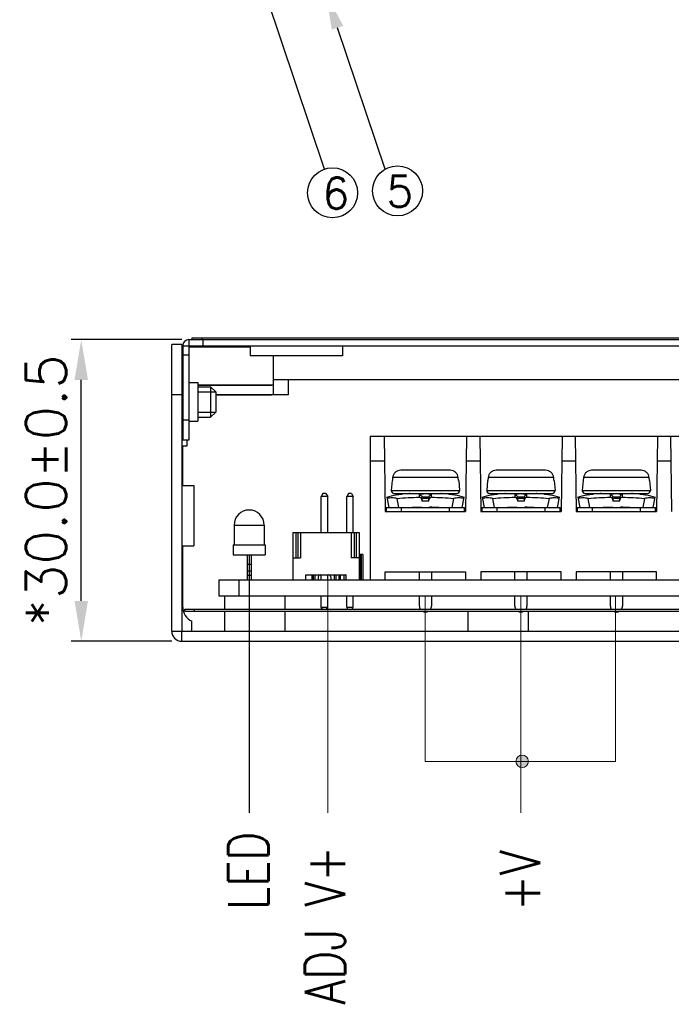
# Model space of a CAD drawing. Header units: millimetres. Extents: x 1519 to 3473, y -1005 to -133.
# Tile 1 of 14: x 1744 to 1809, y -907 to -809. Entities that reach past the tile are written whole.
import ezdxf

# ---------------------------------------------------------------- set-up
doc = ezdxf.new("R2010")
doc.units = ezdxf.units.MM
doc.header["$LTSCALE"] = 1.21
doc.header["$PDMODE"] = 3
doc.header["$PDSIZE"] = 0.3125
doc.layers.get('0').update_dxf_attribs({"linetype": 'CONTINUOUS'})
doc.layers.get('DEFPOINTS').update_dxf_attribs({"linetype": 'CONTINUOUS'})
for name, color, linetype in [('02___PRT_ALL_AXES', 7, 'CONTINUOUS'), ('2', 2, 'CONTINUOUS'), ('20_ALL_FEATURES', 7, 'CONTINUOUS'), ('3', 3, 'CONTINUOUS'), ('DIM', 2, 'CONTINUOUS')]:
    doc.layers.add(name, color=color, linetype=linetype)
doc.styles.add('ROMANS', font='romans')
doc.styles.add('SIMPLEX', font='SIMPLEX.shx')
doc.dimstyles.new('PD', dxfattribs={"dimscale": 0, "dimtxt": 4, "dimasz": 4, "dimexe": 1, "dimexo": 1, "dimgap": 1.5, "dimtad": 1, "dimdec": 1, "dimzin": 0, "dimdsep": 46, "dimtxsty": 'ROMANS', "dimcen": -0.5, "dimadec": 0, "dimazin": 0, "dimtp": 0.1, "dimtfac": 1, "dimtdec": 1, "dimtmove": 0, "dimatfit": 3, "dimfxl": 1, "dimtolj": 1, "dimtzin": 0, "dimarcsym": 0})

# ---------------------------------------------------------------- blocks, each defined once
blk = doc.blocks.new('*D135')
at = {"layer": 'DEFPOINTS', "color": 0}
for p in [(1750.144, -840.918), (1761.143, -840.918), (1760.143, -870.918)]:
    blk.add_point(p, dxfattribs=at)
at = {"layer": 'DIM', "color": 0, "lineweight": -2}
for p, q in [((1760.143, -840.918), (1749.144, -840.918)), ((1750.144, -866.918), (1750.144, -844.918)), ((1759.143, -870.918), (1749.144, -870.918))]:
    blk.add_line(p, q, dxfattribs=at)
at = {"layer": 'DIM', "color": 0}
for points in [[(1749.478, -844.918), (1750.811, -844.918), (1750.144, -840.918)], [(1749.478, -866.918), (1750.811, -866.918), (1750.144, -870.918)]]:
    blk.add_solid(points, dxfattribs=at)
at = {"layer": 'DIM', "color": 0, "insert": (1746.644, -855.918), "char_height": 4, "attachment_point": 5, "rotation": 90, "style": 'ROMANS'}
blk.add_mtext('\\A1;*30.0%%P0.5', dxfattribs=at)

msp = doc.modelspace()

# ---------------------------------------------------------------- hatches: boundary and pattern name
at = {"layer": '3', "lineweight": 0}
h = msp.add_hatch(color=0, dxfattribs=at)
h.paths.add_polyline_path([(1794.628, -882.87, 0.414214), (1794.012, -882.254), (1794.012, -882.87)])
h.paths.add_polyline_path([(1794.628, -882.87), (1794.012, -882.87), (1794.012, -883.485, 0.414214)])
h.paths.add_polyline_path([(1794.012, -883.485), (1794.012, -882.87), (1793.396, -882.87, 0.414214)])
h.paths.add_polyline_path([(1794.012, -882.87), (1794.012, -882.254, 0.414214), (1793.396, -882.87)])

# ---------------------------------------------------------------- linework, layer by layer
at = {"color": 7, "linetype": 'Continuous'}
for p, q in [((1761.143, -840.73), (1761.143, -840.918)), ((1761.143, -840.73), (1872.143, -840.73)), ((1762.143, -840.73), (1762.143, -840.918)), ((1759.143, -869.918), (1759.143, -841.418)), ((1760.143, -841.418), (1759.143, -841.418)), ((1766.943, -841.621), (1760.843, -841.621)), ((1761.443, -841.621), (1761.443, -841.518)), ((1760.843, -842.418), (1760.843, -850.918)), ((1819.068, -844.918), (1769.243, -844.918)), ((1760.143, -846.418), (1759.143, -846.418)), ((1760.843, -848.918), (1760.243, -848.918)), ((1760.843, -850.918), (1760.243, -850.918)), ((1778.887, -850.518), (1778.887, -864.818)), ((1778.887, -850.518), (1865.887, -850.518)), ((1780.287, -850.518), (1780.387, -858.018)), ((1788.487, -850.518), (1788.387, -858.018)), ((1789.787, -850.518), (1789.887, -858.018)), ((1797.987, -850.518), (1797.887, -858.018)), ((1799.287, -850.518), (1799.387, -858.018)), ((1807.487, -850.518), (1807.387, -858.018)), ((1808.787, -850.518), (1808.887, -858.018)), ((1780.32, -853.018), (1778.887, -853.018)), ((1789.82, -853.018), (1788.454, -853.018)), ((1799.32, -853.018), (1797.954, -853.018)), ((1808.82, -853.018), (1807.454, -853.018)), ((1786.847, -853.918), (1781.927, -853.918)), ((1796.347, -853.918), (1791.427, -853.918)), ((1805.847, -853.918), (1800.927, -853.918)), ((1781.074, -854.918), (1780.987, -855.918)), ((1781.099, -854.918), (1781.074, -854.918)), ((1781.122, -854.648), (1781.099, -854.918)), ((1787.651, -854.648), (1781.122, -854.648)), ((1787.675, -854.918), (1787.651, -854.648)), ((1787.699, -854.918), (1787.675, -854.918)), ((1787.699, -854.918), (1787.787, -855.918)), ((1790.574, -854.918), (1790.487, -855.918)), ((1790.599, -854.918), (1790.574, -854.918)), ((1790.622, -854.648), (1790.599, -854.918)), ((1797.151, -854.648), (1790.622, -854.648)), ((1797.175, -854.918), (1797.151, -854.648)), ((1797.199, -854.918), (1797.175, -854.918)), ((1797.199, -854.918), (1797.287, -855.918)), ((1800.074, -854.918), (1799.987, -855.918)), ((1800.099, -854.918), (1800.074, -854.918)), ((1800.122, -854.648), (1800.099, -854.918)), ((1806.651, -854.648), (1800.122, -854.648)), ((1806.675, -854.918), (1806.651, -854.648)), ((1806.699, -854.918), (1806.675, -854.918)), ((1806.699, -854.918), (1806.787, -855.918)), ((1780.987, -855.918), (1787.787, -855.918)), ((1790.487, -855.918), (1797.287, -855.918)), ((1799.987, -855.918), (1806.787, -855.918)), ((1774.195, -856.218), (1774.025, -856.518)), ((1774.025, -860.118), (1774.025, -856.518)), ((1774.665, -856.518), (1774.025, -856.518)), ((1774.495, -856.218), (1774.195, -856.218)), ((1774.495, -856.218), (1774.665, -856.518)), ((1774.665, -860.118), (1774.665, -856.518)), ((1776.735, -856.218), (1776.565, -856.518)), ((1776.565, -860.118), (1776.565, -856.518)), ((1777.205, -856.518), (1776.565, -856.518)), ((1777.035, -856.218), (1776.735, -856.218)), ((1777.035, -856.218), (1777.205, -856.518)), ((1777.205, -860.118), (1777.205, -856.518)), ((1780.54, -856.599), (1780.738, -857.618)), ((1781.287, -856.218), (1787.487, -856.218)), ((1781.756, -857.618), (1781.582, -856.719)), ((1782.097, -856.272), (1782.084, -856.274)), ((1782.086, -856.273), (1782.096, -856.272)), ((1782.096, -856.272), (1782.101, -856.272)), ((1782.101, -856.272), (1782.097, -856.272)), ((1782.787, -856.234), (1785.987, -856.234)), ((1783.782, -856.35), (1783.782, -856.598)), ((1784.037, -856.741), (1784.036, -856.594)), ((1784.036, -856.846), (1784.036, -856.594)), ((1784.036, -856.846), (1784.037, -856.995)), ((1784.037, -856.741), (1784.037, -856.995)), ((1784.737, -856.741), (1784.738, -856.594)), ((1784.737, -856.995), (1784.737, -856.741)), ((1784.737, -856.995), (1784.738, -856.846)), ((1784.738, -856.594), (1784.738, -856.846)), ((1784.992, -856.598), (1784.992, -856.35)), ((1786.678, -856.272), (1786.673, -856.272)), ((1786.673, -856.272), (1786.676, -856.272)), ((1786.676, -856.272), (1786.689, -856.274)), ((1786.688, -856.273), (1786.678, -856.272)), ((1787.192, -856.719), (1787.018, -857.618)), ((1788.036, -857.618), (1788.234, -856.599)), ((1790.04, -856.599), (1790.238, -857.618)), ((1790.787, -856.218), (1796.987, -856.218)), ((1791.256, -857.618), (1791.082, -856.719)), ((1791.597, -856.272), (1791.584, -856.274)), ((1791.586, -856.273), (1791.596, -856.272)), ((1791.596, -856.272), (1791.601, -856.272)), ((1791.601, -856.272), (1791.597, -856.272)), ((1792.287, -856.234), (1795.487, -856.234)), ((1793.282, -856.35), (1793.282, -856.598)), ((1793.537, -856.741), (1793.536, -856.594)), ((1793.536, -856.846), (1793.536, -856.594)), ((1793.536, -856.846), (1793.537, -856.995)), ((1793.537, -856.741), (1793.537, -856.995)), ((1794.237, -856.741), (1794.238, -856.594)), ((1794.237, -856.995), (1794.237, -856.741)), ((1794.237, -856.995), (1794.238, -856.846)), ((1794.238, -856.594), (1794.238, -856.846)), ((1794.492, -856.598), (1794.492, -856.35)), ((1796.173, -856.272), (1796.176, -856.272)), ((1796.178, -856.272), (1796.173, -856.272)), ((1796.176, -856.272), (1796.189, -856.274)), ((1796.188, -856.273), (1796.178, -856.272)), ((1796.692, -856.719), (1796.518, -857.618)), ((1797.536, -857.618), (1797.734, -856.599)), ((1799.54, -856.599), (1799.738, -857.618)), ((1800.287, -856.218), (1806.487, -856.218)), ((1800.756, -857.618), (1800.582, -856.719)), ((1801.097, -856.272), (1801.084, -856.274)), ((1801.086, -856.273), (1801.096, -856.272)), ((1801.096, -856.272), (1801.101, -856.272)), ((1801.101, -856.272), (1801.097, -856.272)), ((1801.787, -856.234), (1804.987, -856.234)), ((1802.782, -856.35), (1802.782, -856.598)), ((1803.037, -856.741), (1803.036, -856.594)), ((1803.036, -856.846), (1803.036, -856.594)), ((1803.036, -856.846), (1803.037, -856.995)), ((1803.037, -856.741), (1803.037, -856.995)), ((1803.737, -856.741), (1803.738, -856.594)), ((1803.737, -856.995), (1803.737, -856.741)), ((1803.737, -856.995), (1803.738, -856.846)), ((1803.738, -856.594), (1803.738, -856.846)), ((1803.992, -856.598), (1803.992, -856.35)), ((1805.673, -856.272), (1805.676, -856.272)), ((1805.678, -856.272), (1805.673, -856.272)), ((1805.676, -856.272), (1805.689, -856.274)), ((1805.688, -856.273), (1805.678, -856.272)), ((1806.192, -856.719), (1806.018, -857.618)), ((1807.036, -857.618), (1807.234, -856.599)), ((1780.387, -858.018), (1788.387, -858.018)), ((1780.487, -857.618), (1780.487, -858.018)), ((1780.487, -857.618), (1788.287, -857.618)), ((1781.987, -857.638), (1780.487, -857.638)), ((1781.987, -857.638), (1781.987, -858.018)), ((1786.787, -858.018), (1786.787, -857.638)), ((1788.287, -857.638), (1786.787, -857.638)), ((1788.287, -858.018), (1788.287, -857.618)), ((1789.887, -858.018), (1797.887, -858.018)), ((1789.987, -857.618), (1789.987, -858.018)), ((1789.987, -857.618), (1797.787, -857.618)), ((1791.487, -857.638), (1789.987, -857.638)), ((1791.487, -857.638), (1791.487, -858.018)), ((1796.287, -858.018), (1796.287, -857.638)), ((1797.787, -857.638), (1796.287, -857.638)), ((1797.787, -858.018), (1797.787, -857.618)), ((1799.387, -858.018), (1807.387, -858.018)), ((1799.487, -857.618), (1799.487, -858.018)), ((1799.487, -857.618), (1807.287, -857.618)), ((1800.987, -857.638), (1799.487, -857.638)), ((1800.987, -857.638), (1800.987, -858.018)), ((1805.787, -858.018), (1805.787, -857.638)), ((1807.287, -857.638), (1805.787, -857.638)), ((1807.287, -858.018), (1807.287, -857.618)), ((1771.193, -860.118), (1771.193, -864.818)), ((1771.193, -860.118), (1777.793, -860.118)), ((1771.493, -860.118), (1771.493, -862.618)), ((1771.693, -860.118), (1771.693, -862.618)), ((1771.975, -860.118), (1771.975, -862.618)), ((1777.011, -860.118), (1777.011, -862.618)), ((1777.293, -860.118), (1777.293, -862.618)), ((1777.493, -860.118), (1777.493, -862.618)), ((1777.793, -860.118), (1777.793, -864.818)), ((1766.651, -862.318), (1766.651, -864.818)), ((1767.051, -862.318), (1767.051, -864.818)), ((1771.193, -862.618), (1771.975, -862.618)), ((1777.793, -862.618), (1777.011, -862.618)), ((1778.157, -862.278), (1777.793, -862.278)), ((1777.854, -862.278), (1777.854, -864.818)), ((1777.999, -862.278), (1777.999, -864.818)), ((1778.154, -862.278), (1778.154, -864.818)), ((1778.157, -862.278), (1778.157, -864.818)), ((1766.651, -863.268), (1767.051, -863.268)), ((1763.837, -864.818), (1763.837, -866.418)), ((1763.837, -864.818), (1869.427, -864.818)), ((1765.837, -864.818), (1765.837, -866.418)), ((1766.651, -863.918), (1767.051, -863.918)), ((1767.051, -864.368), (1766.651, -864.368)), ((1772.493, -864.818), (1772.493, -864.318)), ((1772.493, -864.318), (1776.493, -864.318)), ((1773.074, -864.318), (1773.074, -864.818)), ((1773.23, -864.318), (1773.23, -864.818)), ((1773.374, -864.318), (1773.374, -864.818)), ((1773.719, -864.518), (1773.719, -864.818)), ((1773.722, -864.518), (1773.722, -864.818)), ((1774.025, -864.818), (1774.025, -864.318)), ((1774.665, -864.818), (1774.665, -864.318)), ((1774.969, -864.518), (1774.969, -864.818)), ((1775.314, -864.318), (1775.314, -864.818)), ((1775.459, -864.318), (1775.459, -864.818)), ((1775.77, -864.318), (1775.77, -864.818)), ((1775.914, -864.318), (1775.914, -864.818)), ((1776.259, -864.518), (1776.259, -864.818)), ((1776.262, -864.518), (1776.262, -864.818)), ((1776.493, -864.818), (1776.493, -864.318)), ((1778.157, -864.318), (1778.155, -864.318)), ((1780.387, -864.818), (1780.387, -864.018)), ((1780.387, -864.018), (1788.387, -864.018)), ((1783.787, -864.818), (1783.787, -864.018)), ((1784.987, -864.018), (1784.987, -864.818)), ((1788.387, -864.018), (1788.387, -864.818)), ((1789.887, -864.018), (1789.887, -864.818)), ((1797.887, -864.018), (1789.887, -864.018)), ((1793.287, -864.818), (1793.287, -864.018)), ((1794.487, -864.018), (1794.487, -864.818)), ((1797.887, -864.818), (1797.887, -864.018)), ((1799.387, -864.018), (1799.387, -864.818)), ((1807.387, -864.018), (1799.387, -864.018)), ((1802.787, -864.818), (1802.787, -864.018)), ((1803.987, -864.018), (1803.987, -864.818)), ((1807.387, -864.818), (1807.387, -864.018)), ((1763.837, -866.418), (1869.427, -866.418)), ((1774.025, -867.518), (1774.025, -866.418)), ((1774.665, -867.518), (1774.665, -866.418)), ((1776.565, -867.518), (1776.565, -866.418)), ((1777.205, -867.518), (1777.205, -866.418)), ((1783.787, -867.418), (1783.787, -866.418)), ((1784.987, -866.418), (1784.987, -867.418)), ((1793.287, -867.418), (1793.287, -866.418)), ((1794.487, -866.418), (1794.487, -867.418)), ((1802.787, -867.418), (1802.787, -866.418)), ((1803.987, -866.418), (1803.987, -867.418)), ((1760.443, -867.918), (1760.443, -867.73)), ((1760.443, -867.73), (1872.843, -867.73)), ((1761.414, -867.918), (1761.414, -867.73)), ((1774.025, -867.518), (1774.665, -867.518)), ((1774.145, -867.73), (1774.025, -867.518)), ((1774.545, -867.73), (1774.665, -867.518)), ((1776.565, -867.518), (1777.205, -867.518)), ((1776.685, -867.73), (1776.565, -867.518)), ((1777.085, -867.73), (1777.205, -867.518)), ((1760.443, -867.918), (1872.843, -867.918)), ((1759.143, -869.918), (1760.143, -869.918)), ((1760.143, -870.918), (1760.143, -869.918)), ((1760.143, -870.918), (1873.143, -870.918))]:
    msp.add_line(p, q, dxfattribs=at)
at = {"color": 3, "linetype": 'Continuous'}
for p, q in [((1760.143, -841.418), (1760.143, -869.918)), ((1766.943, -841.656), (1760.843, -841.656)), ((1760.243, -842.418), (1760.243, -850.918)), ((1769.243, -842.518), (1769.243, -846.418)), ((1760.243, -844.518), (1760.143, -844.518)), ((1770.743, -844.918), (1770.743, -846.418)), ((1761.743, -845.453), (1769.068, -845.453)), ((1769.243, -845.453), (1761.743, -845.453)), ((1763.543, -846.418), (1769.068, -846.418)), ((1770.743, -846.418), (1763.543, -846.418)), ((1760.643, -850.918), (1760.643, -851.518)), ((1760.643, -851.518), (1760.143, -851.518)), ((1760.243, -855.418), (1760.243, -851.518)), ((1760.243, -867.543), (1760.243, -861.418)), ((1761.143, -869.918), (1761.143, -868.918)), ((1760.143, -869.918), (1873.143, -869.918))]:
    msp.add_line(p, q, dxfattribs=at)
for p, q in [((1763.543, -846.118), (1762.999, -845.618)), ((1763.543, -848.118), (1762.999, -848.618))]:
    msp.add_line(p, q)
at = {"color": 7, "linetype": 'Continuous'}
for points in [[(1782.787, -856.234), (1782.486, -856.248), (1782.102, -856.272)], [(1786.672, -856.272), (1786.27, -856.247), (1785.987, -856.234)], [(1792.287, -856.234), (1791.986, -856.248), (1791.602, -856.272)], [(1796.172, -856.272), (1795.77, -856.247), (1795.487, -856.234)], [(1801.787, -856.234), (1801.486, -856.248), (1801.102, -856.272)], [(1805.672, -856.272), (1805.27, -856.247), (1804.987, -856.234)]]:
    msp.add_lwpolyline(points, dxfattribs=at)
for centre, radius, start, end in [((1781.287, -855.918), 0.3, 180, 270), ((1787.487, -855.918), 0.3, 270, 0), ((1790.787, -855.918), 0.3, 180, 270), ((1796.987, -855.918), 0.3, 270, 0), ((1800.287, -855.918), 0.3, 180, 270), ((1806.487, -855.918), 0.3, 270, 0), ((1783.202, -868.261), 12.039, 95.51607, 95.90031), ((1783.268, -868.942), 12.723, 95.32838, 95.53122), ((1783.166, -867.882), 11.659, 95.32329, 95.51982), ((1782.787, -856.418), 0.2, 66.83097, 89.99967), ((1783.786, -856.848), 0.25, 0.57508, 90.91756), ((1784.387, -895.852), 38.858, 89.48396, 90.51604), ((1784.988, -856.848), 0.25, 89.08, 179.42493), ((1785.987, -856.418), 0.2, 90.00033, 113.16909), ((1785.509, -868.918), 12.699, 84.4699, 84.67208), ((1785.61, -867.858), 11.634, 84.48083, 84.67744), ((1792.702, -868.261), 12.039, 95.51607, 95.90031), ((1792.768, -868.942), 12.723, 95.32838, 95.53122), ((1792.666, -867.882), 11.659, 95.32329, 95.51982), ((1792.287, -856.418), 0.2, 66.83097, 89.99967), ((1793.286, -856.848), 0.25, 0.57508, 90.91756), ((1793.887, -895.852), 38.858, 89.48396, 90.51604), ((1794.488, -856.848), 0.25, 89.08, 179.42493), ((1795.487, -856.418), 0.2, 90.00033, 113.16909), ((1795.009, -868.918), 12.699, 84.4699, 84.67208), ((1795.11, -867.858), 11.634, 84.48083, 84.67744), ((1802.202, -868.261), 12.039, 95.51607, 95.90031), ((1802.268, -868.942), 12.723, 95.32838, 95.53122), ((1802.166, -867.882), 11.659, 95.32329, 95.51982), ((1801.787, -856.418), 0.2, 66.83097, 89.99967), ((1802.786, -856.848), 0.25, 0.57508, 90.91756), ((1803.387, -895.852), 38.858, 89.48396, 90.51604), ((1803.988, -856.848), 0.25, 89.08, 179.42493), ((1804.987, -856.418), 0.2, 90.00033, 113.16909), ((1804.509, -868.918), 12.699, 84.4699, 84.67208), ((1804.61, -867.858), 11.634, 84.48083, 84.67744), ((1773.919, -864.518), 0.2, 90, 180), ((1773.922, -864.518), 0.2, 90.7213, 180), ((1774.769, -864.518), 0.2, 0, 90), ((1776.459, -864.518), 0.2, 90, 180), ((1776.462, -864.518), 0.2, 90.7213, 180), ((1784.387, -867.418), 0.6, 180, 211.88578), ((1784.387, -867.418), 0.6, 328.12758, 0), ((1793.887, -867.418), 0.6, 180, 211.88578), ((1793.887, -867.418), 0.6, 328.12758, 0), ((1803.387, -867.418), 0.6, 180, 211.88578), ((1803.387, -867.418), 0.6, 328.12758, 0), ((1784.387, -867.418), 0.6, 237.15039, 302.93698), ((1793.887, -867.418), 0.6, 237.15039, 302.93698), ((1803.387, -867.418), 0.6, 237.15039, 302.93698), ((1760.143, -869.918), 1, 180, 270)]:
    msp.add_arc(centre, radius, start, end, dxfattribs=at)
at = {"color": 3, "linetype": 'Continuous'}
msp.add_arc((1761.743, -867.543), 1.5, 180, 246.42182, dxfattribs=at)
at = {"color": 7, "linetype": 'Continuous'}
for points, knots in [([(1781.927, -853.918), (1781.828, -853.918), (1781.629, -853.954), (1781.37, -854.113), (1781.186, -854.354), (1781.131, -854.549), (1781.122, -854.648)], [0, 0, 0, 0, 0.250067, 0.500043, 0.749996, 1, 1, 1, 1]), ([(1787.651, -854.648), (1787.643, -854.549), (1787.588, -854.354), (1787.404, -854.113), (1787.145, -853.954), (1786.945, -853.918), (1786.847, -853.918)], [0, 0, 0, 0, 0.250004, 0.499953, 0.749926, 1, 1, 1, 1]), ([(1791.427, -853.918), (1791.328, -853.918), (1791.129, -853.954), (1790.87, -854.113), (1790.686, -854.354), (1790.631, -854.549), (1790.622, -854.648)], [0, 0, 0, 0, 0.250067, 0.500043, 0.749996, 1, 1, 1, 1]), ([(1797.151, -854.648), (1797.143, -854.549), (1797.088, -854.354), (1796.904, -854.113), (1796.645, -853.954), (1796.445, -853.918), (1796.347, -853.918)], [0, 0, 0, 0, 0.250004, 0.499953, 0.749926, 1, 1, 1, 1]), ([(1800.927, -853.918), (1800.828, -853.918), (1800.629, -853.954), (1800.37, -854.113), (1800.186, -854.354), (1800.131, -854.549), (1800.122, -854.648)], [0, 0, 0, 0, 0.250067, 0.500043, 0.749996, 1, 1, 1, 1]), ([(1806.651, -854.648), (1806.643, -854.549), (1806.588, -854.354), (1806.404, -854.113), (1806.145, -853.954), (1805.945, -853.918), (1805.847, -853.918)], [0, 0, 0, 0, 0.250004, 0.499953, 0.749926, 1, 1, 1, 1]), ([(1781.582, -856.719), (1781.411, -856.684), (1781.069, -856.646), (1780.727, -856.683), (1780.563, -856.719)], [0, 0, 0, 0, 0.510315, 1, 1, 1, 1]), ([(1781.473, -856.35), (1781.53, -856.34), (1781.719, -856.312), (1781.909, -856.29), (1782.041, -856.278)], [0, 0, 0, 0, 0.304473, 1, 1, 1, 1]), ([(1781.582, -856.719), (1781.945, -856.667), (1782.681, -856.626), (1783.414, -856.604), (1783.782, -856.599)], [0, 0, 0, 0, 0.49993, 1, 1, 1, 1]), ([(1784.992, -856.35), (1784.986, -856.332), (1784.948, -856.312), (1784.889, -856.3), (1784.78, -856.284), (1784.611, -856.275), (1784.386, -856.271), (1784.165, -856.274), (1783.972, -856.288), (1783.855, -856.301), (1783.784, -856.331), (1783.782, -856.35)], [0, 0, 0, 0, 0.04528, 0.089166, 0.149567, 0.309724, 0.500115, 0.690465, 0.85039, 0.955051, 1, 1, 1, 1]), ([(1783.782, -856.35), (1783.845, -856.349), (1783.979, -856.399), (1784.035, -856.531), (1784.036, -856.594)], [0, 0, 0, 0, 0.502356, 1, 1, 1, 1]), ([(1784.036, -856.594), (1784.036, -856.583), (1784.081, -856.566), (1784.147, -856.557), (1784.26, -856.549), (1784.387, -856.547), (1784.514, -856.549), (1784.627, -856.557), (1784.692, -856.566), (1784.738, -856.583), (1784.738, -856.594)], [0, 0, 0, 0, 0.046518, 0.152945, 0.312283, 0.499985, 0.687681, 0.847018, 0.953466, 1, 1, 1, 1]), ([(1784.037, -856.741), (1784.037, -856.73), (1784.083, -856.713), (1784.148, -856.704), (1784.26, -856.694), (1784.387, -856.692), (1784.514, -856.694), (1784.626, -856.704), (1784.691, -856.713), (1784.737, -856.73), (1784.737, -856.741)], [0, 0, 0, 0, 0.046425, 0.153746, 0.312624, 0.500093, 0.687505, 0.846278, 0.953604, 1, 1, 1, 1]), ([(1784.992, -856.35), (1784.928, -856.349), (1784.795, -856.399), (1784.739, -856.531), (1784.738, -856.594)], [0, 0, 0, 0, 0.503512, 1, 1, 1, 1]), ([(1784.992, -856.599), (1785.359, -856.604), (1786.093, -856.626), (1786.828, -856.667), (1787.192, -856.719)], [0, 0, 0, 0, 0.50007, 1, 1, 1, 1]), ([(1786.729, -856.277), (1786.762, -856.28), (1786.953, -856.3), (1787.144, -856.324), (1787.301, -856.35)], [0, 0, 0, 0, 0.17041, 1, 1, 1, 1]), ([(1788.21, -856.719), (1788.047, -856.683), (1787.705, -856.646), (1787.363, -856.684), (1787.192, -856.719)], [0, 0, 0, 0, 0.489685, 1, 1, 1, 1]), ([(1791.082, -856.719), (1790.911, -856.684), (1790.569, -856.646), (1790.227, -856.683), (1790.063, -856.719)], [0, 0, 0, 0, 0.510315, 1, 1, 1, 1]), ([(1790.973, -856.35), (1791.03, -856.34), (1791.219, -856.312), (1791.409, -856.29), (1791.541, -856.278)], [0, 0, 0, 0, 0.304473, 1, 1, 1, 1]), ([(1791.082, -856.719), (1791.445, -856.667), (1792.181, -856.626), (1792.914, -856.604), (1793.282, -856.599)], [0, 0, 0, 0, 0.49993, 1, 1, 1, 1]), ([(1794.492, -856.35), (1794.486, -856.332), (1794.448, -856.312), (1794.389, -856.3), (1794.28, -856.284), (1794.111, -856.275), (1793.886, -856.271), (1793.665, -856.274), (1793.472, -856.288), (1793.355, -856.301), (1793.284, -856.331), (1793.282, -856.35)], [0, 0, 0, 0, 0.04528, 0.089166, 0.149567, 0.309724, 0.500115, 0.690465, 0.85039, 0.955051, 1, 1, 1, 1]), ([(1793.282, -856.35), (1793.345, -856.349), (1793.479, -856.399), (1793.535, -856.531), (1793.536, -856.594)], [0, 0, 0, 0, 0.502356, 1, 1, 1, 1]), ([(1793.536, -856.594), (1793.536, -856.583), (1793.581, -856.566), (1793.647, -856.557), (1793.76, -856.549), (1793.887, -856.547), (1794.014, -856.549), (1794.127, -856.557), (1794.192, -856.566), (1794.238, -856.583), (1794.238, -856.594)], [0, 0, 0, 0, 0.046518, 0.152945, 0.312283, 0.499985, 0.687681, 0.847018, 0.953466, 1, 1, 1, 1]), ([(1793.537, -856.741), (1793.537, -856.73), (1793.583, -856.713), (1793.648, -856.704), (1793.76, -856.694), (1793.887, -856.692), (1794.014, -856.694), (1794.126, -856.704), (1794.191, -856.713), (1794.237, -856.73), (1794.237, -856.741)], [0, 0, 0, 0, 0.046425, 0.153746, 0.312624, 0.500093, 0.687505, 0.846278, 0.953604, 1, 1, 1, 1]), ([(1794.492, -856.35), (1794.428, -856.349), (1794.295, -856.399), (1794.239, -856.531), (1794.238, -856.594)], [0, 0, 0, 0, 0.503512, 1, 1, 1, 1]), ([(1794.492, -856.599), (1794.859, -856.604), (1795.593, -856.626), (1796.328, -856.667), (1796.692, -856.719)], [0, 0, 0, 0, 0.50007, 1, 1, 1, 1]), ([(1796.229, -856.277), (1796.262, -856.28), (1796.453, -856.3), (1796.644, -856.324), (1796.801, -856.35)], [0, 0, 0, 0, 0.17041, 1, 1, 1, 1]), ([(1797.71, -856.719), (1797.547, -856.683), (1797.205, -856.646), (1796.863, -856.684), (1796.692, -856.719)], [0, 0, 0, 0, 0.489685, 1, 1, 1, 1]), ([(1800.582, -856.719), (1800.411, -856.684), (1800.069, -856.646), (1799.727, -856.683), (1799.563, -856.719)], [0, 0, 0, 0, 0.510315, 1, 1, 1, 1]), ([(1800.473, -856.35), (1800.53, -856.34), (1800.719, -856.312), (1800.909, -856.29), (1801.041, -856.278)], [0, 0, 0, 0, 0.304473, 1, 1, 1, 1]), ([(1800.582, -856.719), (1800.945, -856.667), (1801.681, -856.626), (1802.414, -856.604), (1802.782, -856.599)], [0, 0, 0, 0, 0.49993, 1, 1, 1, 1]), ([(1803.992, -856.35), (1803.986, -856.332), (1803.948, -856.312), (1803.889, -856.3), (1803.78, -856.284), (1803.611, -856.275), (1803.386, -856.271), (1803.165, -856.274), (1802.972, -856.288), (1802.855, -856.301), (1802.784, -856.331), (1802.782, -856.35)], [0, 0, 0, 0, 0.04528, 0.089166, 0.149567, 0.309724, 0.500115, 0.690465, 0.85039, 0.955051, 1, 1, 1, 1]), ([(1802.782, -856.35), (1802.845, -856.349), (1802.979, -856.399), (1803.035, -856.531), (1803.036, -856.594)], [0, 0, 0, 0, 0.502356, 1, 1, 1, 1]), ([(1803.036, -856.594), (1803.036, -856.583), (1803.081, -856.566), (1803.147, -856.557), (1803.26, -856.549), (1803.387, -856.547), (1803.514, -856.549), (1803.627, -856.557), (1803.692, -856.566), (1803.738, -856.583), (1803.738, -856.594)], [0, 0, 0, 0, 0.046518, 0.152945, 0.312283, 0.499985, 0.687681, 0.847018, 0.953466, 1, 1, 1, 1]), ([(1803.037, -856.741), (1803.037, -856.73), (1803.083, -856.713), (1803.148, -856.704), (1803.26, -856.694), (1803.387, -856.692), (1803.514, -856.694), (1803.626, -856.704), (1803.691, -856.713), (1803.737, -856.73), (1803.737, -856.741)], [0, 0, 0, 0, 0.046425, 0.153746, 0.312624, 0.500093, 0.687505, 0.846278, 0.953604, 1, 1, 1, 1]), ([(1803.992, -856.35), (1803.928, -856.349), (1803.795, -856.399), (1803.739, -856.531), (1803.738, -856.594)], [0, 0, 0, 0, 0.503512, 1, 1, 1, 1]), ([(1803.992, -856.599), (1804.359, -856.604), (1805.093, -856.626), (1805.828, -856.667), (1806.192, -856.719)], [0, 0, 0, 0, 0.50007, 1, 1, 1, 1]), ([(1805.729, -856.277), (1805.762, -856.28), (1805.953, -856.3), (1806.144, -856.324), (1806.301, -856.35)], [0, 0, 0, 0, 0.17041, 1, 1, 1, 1]), ([(1807.21, -856.719), (1807.047, -856.683), (1806.705, -856.646), (1806.363, -856.684), (1806.192, -856.719)], [0, 0, 0, 0, 0.489685, 1, 1, 1, 1])]:
    msp.add_open_spline(points, degree=3, knots=knots, dxfattribs=at)
for points in [[(1780.541, -856.598), (1780.84, -856.482), (1781.155, -856.402), (1781.473, -856.35)], [(1787.301, -856.35), (1787.619, -856.402), (1787.933, -856.482), (1788.233, -856.598)], [(1790.041, -856.598), (1790.34, -856.482), (1790.655, -856.402), (1790.973, -856.35)], [(1796.801, -856.35), (1797.119, -856.402), (1797.433, -856.482), (1797.733, -856.598)], [(1799.541, -856.598), (1799.84, -856.482), (1800.155, -856.402), (1800.473, -856.35)], [(1806.301, -856.35), (1806.619, -856.402), (1806.933, -856.482), (1807.233, -856.598)], [(1783.987, -857.598), (1783.679, -857.602), (1783.37, -857.606), (1783.062, -857.618)], [(1784.787, -857.597), (1784.787, -857.604), (1784.787, -857.611), (1784.785, -857.618)], [(1785.712, -857.618), (1785.404, -857.606), (1785.095, -857.6), (1784.787, -857.597)], [(1793.487, -857.598), (1793.179, -857.602), (1792.87, -857.606), (1792.562, -857.618)], [(1794.287, -857.597), (1794.287, -857.604), (1794.287, -857.611), (1794.285, -857.618)], [(1795.212, -857.618), (1794.904, -857.606), (1794.595, -857.6), (1794.287, -857.597)], [(1802.987, -857.598), (1802.679, -857.602), (1802.37, -857.606), (1802.062, -857.618)], [(1803.787, -857.597), (1803.787, -857.604), (1803.787, -857.611), (1803.785, -857.618)], [(1804.712, -857.618), (1804.404, -857.606), (1804.095, -857.6), (1803.787, -857.597)]]:
    msp.add_open_spline(points, degree=3, dxfattribs=at)
at = {"layer": '02___PRT_ALL_AXES', "color": 7, "linetype": 'Continuous'}
for p, q in [((1766.943, -841.518), (1766.943, -842.518)), ((1776.143, -841.518), (1776.143, -842.518)), ((1776.143, -842.518), (1766.944, -842.518)), ((1760.843, -845.193), (1761.743, -845.193)), ((1761.743, -845.193), (1761.743, -849.043)), ((1760.143, -845.426), (1760.243, -845.618)), ((1761.743, -845.618), (1762.999, -845.618)), ((1762.999, -845.618), (1762.999, -848.618)), ((1763.543, -846.118), (1763.543, -848.118)), ((1760.143, -848.809), (1760.243, -848.618)), ((1760.843, -849.043), (1761.743, -849.043)), ((1761.743, -848.618), (1762.999, -848.618)), ((1765.351, -859.368), (1765.351, -861.318)), ((1765.351, -859.368), (1768.351, -859.368)), ((1768.351, -859.368), (1768.351, -861.318)), ((1765.251, -861.318), (1765.251, -862.318)), ((1765.251, -861.318), (1768.45, -861.318)), ((1768.451, -861.318), (1768.451, -862.318)), ((1765.251, -862.318), (1768.45, -862.318)), ((1764.429, -867.73), (1764.429, -866.418)), ((1770.429, -867.73), (1770.429, -866.418)), ((1764.429, -869.918), (1764.429, -867.918)), ((1770.429, -869.918), (1770.429, -867.918))]:
    msp.add_line(p, q, dxfattribs=at)
at = {"layer": '02___PRT_ALL_AXES', "color": 3, "linetype": 'Continuous'}
for p, q in [((1760.143, -855.418), (1761.343, -855.418)), ((1761.343, -855.418), (1761.343, -861.418)), ((1760.143, -861.418), (1761.343, -861.418)), ((1788.643, -869.918), (1788.643, -867.918)), ((1794.643, -869.918), (1794.643, -867.918))]:
    msp.add_line(p, q, dxfattribs=at)
at = {"layer": '02___PRT_ALL_AXES', "color": 7, "linetype": 'Continuous'}
msp.add_arc((1766.851, -859.368), 1.5, 0, 180, dxfattribs=at)
at = {"layer": '20_ALL_FEATURES', "color": 7, "linetype": 'Continuous'}
for p, q in [((1760.843, -840.918), (1760.843, -842.418)), ((1762.243, -840.918), (1762.243, -841.518)), ((1760.243, -841.518), (1873.043, -841.518)), ((1760.243, -842.418), (1760.843, -842.418))]:
    msp.add_line(p, q, dxfattribs=at)
at = {"layer": '20_ALL_FEATURES', "color": 3, "linetype": 'Continuous'}
for p, q in [((1760.843, -840.918), (1872.443, -840.918)), ((1760.243, -841.518), (1760.243, -842.418))]:
    msp.add_line(p, q, dxfattribs=at)
msp.add_arc((1760.843, -841.518), 0.6, 90, 180, dxfattribs=at)
at = {"layer": '3'}
for p, q in [((1774.353, -823.952), (1767.999, -805.08)), ((1780.374, -823.952), (1775.642, -809.897))]:
    msp.add_line(p, q, dxfattribs=at)
at = {"layer": '3', "color": 0, "lineweight": 0}
for p, q in [((1774.665, -864.818), (1774.665, -887.99)), ((1784.368, -866.418), (1784.368, -882.87)), ((1793.88, -866.418), (1793.88, -887.99)), ((1803.289, -866.418), (1803.289, -882.87)), ((1803.289, -882.87), (1784.368, -882.87))]:
    msp.add_line(p, q, dxfattribs=at)
msp.add_circle((1794.012, -882.87), 0.616, dxfattribs=at)
at = {"layer": '3', "lineweight": 5}
msp.add_trace([(1776.211, -809.705), (1775.073, -810.088), (1774.493, -806.485)], dxfattribs=at)
at = {"layer": 'DIM', "linetype": 'Continuous'}
for p, q in [((1761.743, -846.118), (1763.543, -846.118)), ((1761.743, -848.118), (1763.543, -848.118))]:
    msp.add_line(p, q, dxfattribs=at)
at = {"layer": 'DIM', "color": 0}
msp.add_line((1766.851, -862.318), (1766.851, -887.99), dxfattribs=at)
at = {"layer": 'DIM'}
for centre in [(1781.611, -826.119), (1775.155, -826.313)]:
    msp.add_circle(centre, 2.488, dxfattribs=at)

# ---------------------------------------------------------------- texts
at = {"layer": '2', "color": 0, "lineweight": 0, "style": 'ROMANS', "width": 0.8}
for s, p in [('LED', (1768.766, -897.673)), ('+V', (1795.795, -897.749)), ('ADJ V+', (1776.387, -907.056))]:
    msp.add_text(s, height=4, rotation=90, dxfattribs=at).set_placement(p)
at = {"layer": 'DIM', "linetype": 'Continuous', "style": 'SIMPLEX'}
for s, p in [('5', (1780.505, -827.717)), ('6', (1774.139, -827.911))]:
    msp.add_text(s, height=3.11, dxfattribs=at).set_placement(p)

# ---------------------------------------------------------------- dimensions: what is measured, and where the dimension line sits
at = {"layer": 'DIM'}
dim = msp.add_linear_dim(base=(1750.144, -840.918), p1=(1760.143, -870.918), p2=(1761.143, -840.918), angle=90, text='*<>%%P0.5', dimstyle='PD', override={"dimscale": 1}, dxfattribs=at)
dim.commit()
dim.dimension.update_dxf_attribs({"geometry": '*D135', "text_midpoint": (1750.144, -855.918), "dimtype": 160})

doc.saveas('drawing.dxf')
